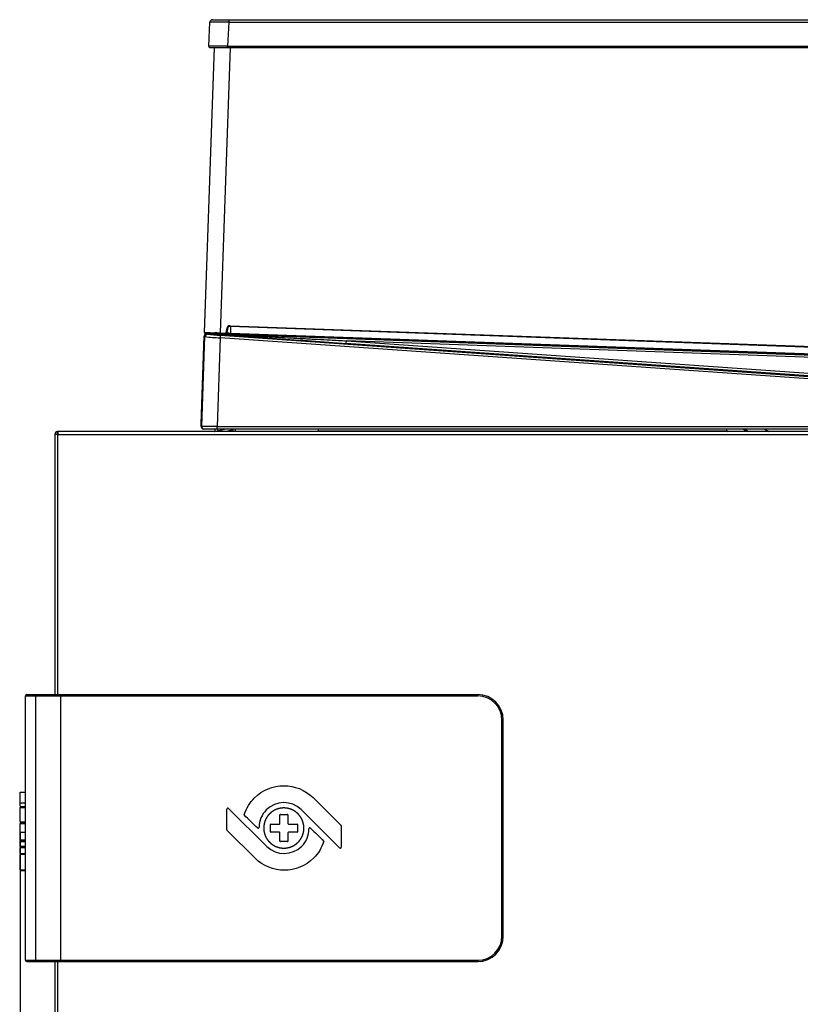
# Model space of a CAD drawing. Header units: millimetres. Extents: x 70 to 350, y 17 to 416.
# Tile 26 of 35: x 227 to 288, y 203 to 281. Entities that reach past the tile are written whole.
import ezdxf
from ezdxf.enums import TextEntityAlignment as Align

# ---------------------------------------------------------------- set-up
doc = ezdxf.new("R2010")
doc.units = ezdxf.units.MM
for name, color, linetype in [('126.979_AUSSENBL', 7, 'Continuous'), ('128.969_TRÄGER_Z', 7, 'Continuous'), ('129.004_BOHNENBE', 7, 'Continuous'), ('129.006_BOHNENBE', 7, 'Continuous'), ('132.742_ABDECKUN', 7, 'Continuous'), ('137.704_TASSENBL', 7, 'Continuous'), ('141.979_MÜHLENSC', 7, 'Continuous'), ('147.053_THP_LOGO', 7, 'Continuous'), ('147.054_SCHRIFTZ', 7, 'Continuous'), ('148.074_ZIERBÜGE', 7, 'Continuous'), ('Standard', 7, 'Continuous')]:
    doc.layers.add(name, color=color, linetype=linetype)
doc.styles.add('SEACAD_Arial', font='arial.ttf')
doc.dimstyles.new('ISO_(mm)', dxfattribs={"dimtxt": 3, "dimasz": 3, "dimexe": 1.5, "dimexo": 0, "dimgap": 0.75, "dimtad": 1, "dimlfac": 5, "dimtxsty": 'SEACAD_Arial', "dimblk1": '_SE_FILLED', "dimblk2": '_SE_FILLED', "dimsah": 1, "dimcen": 1.5, "dimadec": 0, "dimazin": 0, "dimtfac": 0.5, "dimtmove": 0, "dimatfit": 3, "dimfxl": 1, "dimarcsym": 0})

# ---------------------------------------------------------------- blocks, each defined once
blk = doc.blocks.new('SE3')
at = {"layer": '126.979_AUSSENBL', "color": 7, "linetype": 'Continuous'}
for p, q in [((229.919, 248.015), (229.679, 248.015)), ((229.679, 248.015), (229.679, 227.555)), ((229.899, 248.05), (229.899, 248.254)), ((229.919, 248.255), (229.939, 248.255)), ((229.919, 248.254), (229.919, 248.015)), ((229.919, 227.555), (229.919, 248.015)), ((229.919, 248.015), (323.439, 248.015)), ((323.439, 248.255), (229.939, 248.255)), ((229.679, 206.555), (229.679, 163.295)), ((229.919, 163.295), (229.919, 206.555))]:
    blk.add_line(p, q, dxfattribs=at)
for centre, radius, start, end in [((229.919, 248.015), 0.24, 94.78019, 180), ((229.919, 248.015), 0.04, 120, 180), ((229.919, 248.015), 0.24, 90, 94.78019), ((229.919, 248.015), 0.04, 90, 120), ((229.939, 248.015), 0.24, 90, 94.78019)]:
    blk.add_arc(centre, radius, start, end, dxfattribs=at)
at = {"layer": '128.969_TRÄGER_Z', "color": 7, "linetype": 'Continuous'}
for p, q in [((243.509, 256.523), (243.491, 256.006)), ((241.2, 248.875), (241.441, 255.773)), ((241.239, 248.662), (241.485, 255.724)), ((241.441, 255.773), (241.441, 255.78)), ((241.485, 255.724), (241.441, 255.773)), ((241.442, 255.804), (241.442, 255.8)), ((241.442, 255.799), (241.442, 255.789)), ((241.6, 255.972), (241.66, 255.972)), ((241.6, 255.972), (241.623, 255.967)), ((241.644, 255.976), (324.294, 253.021)), ((241.644, 255.976), (242.211, 255.965)), ((241.649, 255.989), (242.201, 255.969)), ((241.653, 255.968), (241.66, 255.972)), ((241.653, 255.968), (241.699, 255.917)), ((242.363, 255.958), (242.211, 255.965)), ((242.278, 256.054), (242.413, 256.046)), ((242.876, 255.945), (242.592, 255.95)), ((242.697, 255.83), (242.683, 255.63)), ((242.697, 255.83), (327.47, 249.902)), ((322.944, 253.079), (243.488, 255.92)), ((243.491, 256.006), (322.947, 253.166)), ((242.683, 255.63), (242.439, 248.655)), ((327.456, 249.702), (242.683, 255.63)), ((252.611, 255.196), (252.625, 255.396)), ((327.529, 249.957), (252.611, 255.196)), ((324.423, 252.829), (252.625, 255.396)), ((252.625, 255.396), (327.543, 250.157)), ((241.193, 248.662), (241.2, 248.875)), ((241.193, 248.662), (241.239, 248.662)), ((242.439, 248.455), (241.439, 248.455)), ((242.439, 248.655), (327.456, 248.655)), ((242.439, 248.455), (242.439, 248.655)), ((327.456, 248.455), (242.439, 248.455))]:
    blk.add_line(p, q, dxfattribs=at)
for centre, radius, start, end in [((241.642, 255.789), 0.2, 87.95247, 175.8307), ((241.646, 255.763), 0.205, 96.3595, 175.3931), ((241.635, 255.782), 0.194, 100.38473, 173.52338), ((241.685, 255.717), 0.2, 86.02204, 177.97796), ((243.797, 277.518), 21.916, 263.94469, 267.08475), ((241.64, 255.801), 0.168, 85.6043, 95.82146), ((741.127, 7270.717), 7032.509, 265.9272237, 266.0167197), ((243.499, 270.801), 14.993, 263.1051, 266.93187), ((242.796, 265.365), 9.417, 267.36754, 268.75616), ((245.46, 311.614), 55.729, 267.35481, 267.9719), ((244.969, 297.59), 41.609, 267.55571, 267.96415), ((207.196, 257.262), 36.316, 357.88228, 358.01929), ((241.439, 248.655), 0.2, 177.99615, 269.99542), ((241.131, 126.913), 121.749, 89.38443, 89.94931), ((241.394, 248.657), 0.202, 225.03364, 270.11936)]:
    blk.add_arc(centre, radius, start, end, dxfattribs=at)
for centre, major_axis, ratio, start_param, end_param in [((241.641, 255.788), (-0.199, 0.007), 0.945584, 4.729838, 4.9516), ((242.879, 256.035), (-0.0017, -0.09), 0.687378, 6.16743, 6.259154), ((242.882, 255.944), (0.00998, -0.00036), 0.017452, 1.007602, 2.328776), ((241.393, 248.655), (-0.17, 0.105), 0.999659, 0.518643, 1.3363)]:
    blk.add_ellipse(centre, major_axis=major_axis, ratio=ratio, start_param=start_param, end_param=end_param, dxfattribs=at)
for points, degree, knots in [([(241.66, 255.972), (241.69, 255.97), (241.757, 255.966), (241.864, 255.961), (241.989, 255.954), (242.13, 255.947), (242.288, 255.938), (242.462, 255.929), (242.781, 255.912), (243.279, 255.886), (243.992, 255.848), (245.022, 255.794), (246.452, 255.719), (247.931, 255.641), (249.276, 255.571), (250.308, 255.517), (251.441, 255.458), (252.194, 255.418), (252.625, 255.396)], 3, [0, 0, 0, 0, 0.008315, 0.018152, 0.029512, 0.042397, 0.056807, 0.072741, 0.090201, 0.144017, 0.20908, 0.285392, 0.42583, 0.6001, 0.68995, 0.793904, 0.882271, 1, 1, 1, 1]), ([(242.08, 255.973), (242.101, 255.973), (242.126, 255.982), (242.152, 256.009), (242.159, 256.02), (242.163, 256.031)], 3, [0, 0, 0, 0, 0.4954605, 0.4954605, 0.7261174, 0.7261174, 0.7261174, 0.7261174]), ([(242.269, 256.027), (242.264, 256.014), (242.257, 256.003), (242.239, 255.975), (242.213, 255.97)], 2, [0.2939405, 0.2939405, 0.2939405, 0.5, 0.5, 1, 1, 1])]:
    blk.add_open_spline(points, degree=degree, knots=knots, dxfattribs=at)
at = {"layer": '129.004_BOHNENBE', "color": 7, "linetype": 'Continuous'}
for p, q in [((241.784, 278.569), (241.884, 280.474)), ((242.084, 280.663), (243.372, 280.663)), ((243.372, 280.474), (243.272, 278.569)), ((243.372, 280.663), (323.543, 280.663)), ((243.372, 280.663), (243.372, 280.474)), ((243.372, 280.474), (323.543, 280.474)), ((241.884, 278.463), (243.272, 278.463)), ((243.272, 278.569), (323.643, 278.569)), ((243.272, 278.463), (243.272, 278.569)), ((243.272, 278.463), (323.643, 278.463))]:
    blk.add_line(p, q, dxfattribs=at)
for centre, radius, start, end in [((242.084, 280.463), 0.2, 90, 177), ((242.628, 241.804), 38.677, 88.89781, 91.10219), ((242.528, 172.333), 106.238, 89.59876, 90.40124), ((241.884, 278.563), 0.1, 177, 270)]:
    blk.add_arc(centre, radius, start, end, dxfattribs=at)
at = {"layer": '129.006_BOHNENBE', "color": 7, "linetype": 'Continuous'}
for p, q in [((241.451, 256.056), (242.234, 278.463)), ((242.234, 278.463), (243.272, 278.463)), ((243.474, 278.463), (242.69, 256.012)), ((243.467, 256.584), (243.465, 256.524)), ((322.81, 253.688), (243.465, 256.524)), ((243.467, 256.584), (322.813, 253.748)), ((242.69, 256.012), (242.688, 255.952)), ((242.69, 256.012), (243.035, 255.999)), ((243.035, 255.999), (243.033, 255.939)), ((243.18, 256.127), (243.199, 256.347)), ((243.18, 256.127), (243.24, 256.122)), ((243.199, 256.347), (243.259, 256.342)), ((243.259, 256.342), (243.24, 256.122))]:
    blk.add_line(p, q, dxfattribs=at)
for centre, radius, start, end in [((243.458, 256.324), 0.26, 87.95247, 175), ((243.458, 256.324), 0.2, 87.95247, 175), ((241.517, 256.057), 0.0638, 181.59078, 205.45113), ((241.507, 256.046), 0.0511, 168.93851, 250.92049), ((241.517, 256.057), 0.0638, 229.51308, 262.84652), ((421.198, 249.761), 179.793, 177.99473, 178.01347), ((317.326, 253.379), 75.382, 177.98042, 178.02509), ((243.04, 256.139), 0.2, 267.95247, 355), ((243.04, 256.139), 0.14, 267.95247, 355)]:
    blk.add_arc(centre, radius, start, end, dxfattribs=at)
for points, knots in [([(241.453, 256.056), (241.451, 256.056), (241.483, 256.055), (241.607, 256.05), (241.699, 256.047), (241.929, 256.039), (242.066, 256.034), (242.366, 256.023), (242.528, 256.017), (242.69, 256.012)], [0, 0, 0, 0, 0.25, 0.25, 0.5, 0.5, 0.75, 0.75, 1, 1, 1, 1]), ([(242.051, 256.035), (242.05, 256.019), (242.043, 256.004), (242.02, 255.982), (242.004, 255.976), (241.989, 255.977)], [0, 0, 0, 0, 0.5, 0.5, 1, 1, 1, 1])]:
    blk.add_open_spline(points, degree=3, knots=knots, dxfattribs=at)
blk.add_open_spline([(241.635, 255.989), (241.554, 255.992), (241.51, 255.994), (241.511, 255.994)], degree=3, dxfattribs=at)
at = {"layer": '132.742_ABDECKUN', "color": 7, "linetype": 'Continuous'}
for p, q in [((242.274, 248.455), (242.274, 248.291)), ((242.474, 248.455), (242.474, 248.291)), ((243.125, 248.455), (242.474, 248.281)), ((243.504, 248.35), (243.151, 248.255)), ((243.679, 248.455), (243.679, 248.255)), ((243.879, 248.455), (243.879, 248.255))]:
    blk.add_line(p, q, dxfattribs=at)
for centre, radius, start, end in [((242.238, 248.291), 0.036, 270, 0), ((242.238, 248.291), 0.236, 351.22571, 0), ((243.443, 248.577), 0.236, 285, 328.76778)]:
    blk.add_arc(centre, radius, start, end, dxfattribs=at)
at = {"layer": '137.704_TASSENBL', "color": 7, "linetype": 'Continuous'}
for p, q in [((250.389, 248.455), (250.389, 248.305)), ((250.389, 248.305), (250.389, 248.255)), ((250.389, 248.305), (282.582, 248.305))]:
    blk.add_line(p, q, dxfattribs=at)
at = {"layer": '141.979_MÜHLENSC', "color": 7, "linetype": 'Continuous'}
for p, q in [((284.228, 248.255), (283.938, 248.455)), ((285.556, 248.455), (285.847, 248.255))]:
    blk.add_line(p, q, dxfattribs=at)
for centre, radius, start, end in [((282.921, 248.615), 0.46, 200.35441, 231.50005), ((302.446, 277.898), 34.819, 237.73736, 238.36047)]:
    blk.add_arc(centre, radius, start, end, dxfattribs=at)
at = {"layer": '147.053_THP_LOGO', "color": 7, "linetype": 'Continuous'}
for p, q in [((250.002, 219.452), (252.202, 217.252)), ((243.218, 216.908), (243.218, 218.55)), ((243.354, 218.607), (246.361, 215.6)), ((252.077, 215.504), (249.06, 218.521)), ((247.388, 217.418), (247.388, 218.089)), ((247.428, 218.129), (247.983, 218.129)), ((248.023, 218.089), (248.023, 217.418)), ((246.636, 216.772), (246.636, 217.338)), ((246.676, 217.378), (247.348, 217.378)), ((248.063, 217.378), (248.734, 217.378)), ((248.774, 217.338), (248.774, 216.772)), ((252.214, 217.224), (252.214, 215.56)), ((245.43, 214.679), (243.229, 216.879)), ((247.348, 216.732), (246.676, 216.732)), ((247.388, 216.031), (247.388, 216.692)), ((248.023, 216.692), (248.023, 216.031)), ((248.734, 216.732), (248.063, 216.732)), ((247.983, 215.991), (247.428, 215.991))]:
    blk.add_line(p, q, dxfattribs=at)
for centre, radius, start, end in [((243.298, 218.55), 0.08, 45, 180), ((244.619, 218.11), 0.04, 161.1552, 225.27039), ((-90.993, -120.685), 476.842, 45.09719, 45.27039), ((247.428, 218.089), 0.04, 90, 180), ((247.983, 218.089), 0.04, 0, 90), ((245.669, 217.122), 0.08, 225.09758, 359.56195), ((246.676, 217.338), 0.04, 90, 180), ((247.348, 217.418), 0.04, 270, 0), ((248.063, 217.418), 0.04, 180, 270), ((248.734, 217.338), 0.04, 0, 90), ((249.751, 216.999), 0.08, 45.09789, 179.56197), ((586.412, 554.807), 476.842, 225.0975, 225.27074), ((252.174, 217.224), 0.04, 0, 45), ((243.258, 216.908), 0.04, 180, 225), ((246.676, 216.772), 0.04, 180, 270), ((247.348, 216.692), 0.04, 0, 90), ((248.063, 216.692), 0.04, 90, 180), ((248.734, 216.772), 0.04, 270, 0), ((247.428, 216.031), 0.04, 180, 270), ((247.983, 216.031), 0.04, 270, 0), ((250.802, 216.011), 0.04, 341.85049, 45.27074), ((252.134, 215.56), 0.08, 225, 0)]:
    blk.add_arc(centre, radius, start, end, dxfattribs=at)
for points in [[(245.387, 219.431), (246.657, 220.701), (248.721, 220.712), (250.002, 219.452)], [(244.581, 218.122), (244.751, 218.62), (245.023, 219.067), (245.387, 219.431)], [(249.06, 218.521), (248.298, 219.251), (247.07, 219.241), (246.319, 218.489)], [(246.319, 218.489), (245.953, 218.123), (245.753, 217.633), (245.749, 217.121)], [(249.102, 215.632), (249.468, 215.997), (249.667, 216.488), (249.671, 217)], [(246.361, 215.6), (247.123, 214.87), (248.351, 214.88), (249.102, 215.632)], [(250.044, 214.7), (248.774, 213.43), (246.7, 213.42), (245.43, 214.679)]]:
    blk.add_open_spline(points, degree=3, dxfattribs=at)
for points, degree, knots in [([(249.24, 217.388), (249.206, 217.545), (249.143, 217.691), (249.081, 217.834), (248.992, 217.961), (248.904, 218.086), (248.794, 218.193), (248.685, 218.299), (248.557, 218.382), (248.429, 218.465), (248.288, 218.523), (248.146, 218.581), (247.995, 218.61), (247.842, 218.64), (247.686, 218.64), (247.525, 218.639), (247.366, 218.606), (247.208, 218.572), (247.061, 218.509), (246.917, 218.447), (246.789, 218.358), (246.664, 218.27), (246.557, 218.16), (246.452, 218.051), (246.369, 217.923), (246.286, 217.795), (246.229, 217.654), (246.172, 217.512), (246.143, 217.361), (246.114, 217.208), (246.115, 217.052), (246.116, 216.891), (246.149, 216.732)], 2, [0, 0, 0, 0.0625, 0.0625, 0.125, 0.125, 0.187501, 0.187501, 0.250001, 0.250001, 0.312501, 0.312501, 0.375001, 0.375001, 0.437502, 0.437502, 0.500002, 0.500002, 0.562502, 0.562502, 0.625002, 0.625002, 0.687503, 0.687503, 0.750003, 0.750003, 0.812503, 0.812503, 0.875003, 0.875003, 0.937504, 0.937504, 1, 1, 1]), ([(246.149, 216.732), (246.183, 216.576), (246.246, 216.43), (246.308, 216.287), (246.397, 216.16), (246.485, 216.034), (246.595, 215.928), (246.704, 215.822), (246.832, 215.739), (246.96, 215.656), (247.101, 215.598), (247.243, 215.54), (247.393, 215.51), (247.547, 215.48), (247.703, 215.481), (247.864, 215.482), (248.023, 215.515), (248.181, 215.549), (248.329, 215.612), (248.472, 215.674), (248.601, 215.763), (248.727, 215.851), (248.835, 215.961), (248.941, 216.07), (249.024, 216.198), (249.107, 216.325), (249.164, 216.466), (249.222, 216.609), (249.25, 216.759), (249.279, 216.913), (249.277, 217.069), (249.275, 217.23), (249.24, 217.388)], 2, [0, 0, 0, 0.0625, 0.0625, 0.125, 0.125, 0.1875, 0.1875, 0.25, 0.25, 0.3125, 0.3125, 0.375, 0.375, 0.4375, 0.4375, 0.5, 0.5, 0.5625, 0.5625, 0.625, 0.625, 0.6875, 0.6875, 0.75, 0.75, 0.8125, 0.8125, 0.875, 0.875, 0.9375, 0.9375, 1, 1, 1]), ([(250.84, 215.999), (250.761, 215.755), (250.652, 215.521), (250.385, 215.084), (250.225, 214.882), (250.044, 214.7)], 3, [0, 0, 0, 0, 0.5, 0.5, 1, 1, 1, 1])]:
    blk.add_open_spline(points, degree=degree, knots=knots, dxfattribs=at)
at = {"layer": '147.054_SCHRIFTZ', "color": 7, "linetype": 'Continuous'}
for p, q in [((226.963, 219.05), (226.963, 219.888)), ((226.963, 219.888), (227.363, 219.888)), ((226.963, 218.803), (226.963, 219.05)), ((226.963, 219.05), (227.363, 219.05)), ((226.963, 218.754), (226.963, 218.674)), ((226.963, 218.754), (227.363, 218.754)), ((226.963, 217.567), (226.963, 218.674)), ((226.963, 218.674), (227.363, 218.674)), ((227.363, 217.516), (226.913, 217.516)), ((226.963, 217.385), (226.913, 217.385)), ((226.963, 217.515), (227.363, 217.515)), ((226.963, 216.724), (226.963, 217.422)), ((226.963, 217.422), (227.363, 217.422)), ((226.963, 216.101), (226.963, 216.724)), ((226.963, 216.724), (227.363, 216.724)), ((226.963, 216.101), (226.963, 216.091)), ((227.363, 216.101), (226.963, 216.101)), ((227.363, 216.091), (226.963, 216.091)), ((226.963, 216.004), (226.963, 216.049)), ((226.963, 215.598), (226.963, 216.004)), ((226.963, 216.004), (227.363, 216.004)), ((226.963, 215.598), (226.963, 215.514)), ((227.363, 215.598), (226.963, 215.598)), ((226.963, 215.055), (226.963, 215.514)), ((227.363, 215.514), (226.963, 215.514)), ((226.963, 215.055), (227.363, 215.055)), ((226.963, 215.009), (227.363, 215.009)), ((226.963, 215.008), (227.363, 215.008)), ((226.963, 213.764), (226.963, 214.957)), ((226.963, 213.764), (226.963, 213.724)), ((226.963, 213.764), (227.363, 213.764)), ((226.963, 213.724), (227.363, 213.724))]:
    blk.add_line(p, q, dxfattribs=at)
at = {"layer": '148.074_ZIERBÜGE', "color": 7, "linetype": 'Continuous'}
for p, q in [((227.363, 227.455), (228.183, 227.455)), ((227.363, 206.655), (227.363, 227.455)), ((227.463, 227.555), (228.253, 227.555)), ((228.183, 206.655), (228.183, 227.455)), ((228.183, 227.455), (230.163, 227.455)), ((228.183, 206.655), (228.183, 227.455)), ((228.253, 227.555), (230.163, 227.555)), ((230.163, 227.555), (262.963, 227.555)), ((230.163, 227.455), (230.163, 227.555)), ((230.163, 227.455), (262.963, 227.455)), ((230.163, 206.655), (230.163, 227.455)), ((262.963, 227.455), (262.963, 227.555)), ((264.863, 208.555), (264.863, 225.555)), ((264.863, 225.555), (264.963, 225.555)), ((264.963, 208.555), (264.963, 225.555)), ((264.863, 208.555), (264.963, 208.555)), ((227.363, 206.655), (228.183, 206.655)), ((227.463, 206.555), (228.253, 206.555)), ((228.183, 206.655), (230.163, 206.655)), ((228.253, 206.555), (230.163, 206.555)), ((230.163, 206.655), (262.963, 206.655)), ((230.163, 206.655), (230.163, 206.555)), ((230.163, 206.555), (262.963, 206.555)), ((262.963, 206.655), (262.963, 206.555))]:
    blk.add_line(p, q, dxfattribs=at)
for centre, radius, start, end in [((227.463, 227.455), 0.1, 90, 180), ((262.963, 225.555), 2, 0, 90), ((262.963, 225.555), 1.9, 0, 90), ((262.963, 208.555), 1.9, 270, 0), ((262.963, 208.555), 2, 270, 0), ((227.463, 206.655), 0.1, 180, 270)]:
    blk.add_arc(centre, radius, start, end, dxfattribs=at)
for centre, start_param, end_param in [((228.253, 227.455), 0, 1.570796), ((228.253, 227.455), 0, 1.570796), ((228.253, 206.655), 1.570796, 3.141593), ((228.253, 206.655), 1.570796, 3.141593)]:
    blk.add_ellipse(centre, major_axis=(0, 0.1), ratio=0.707107, start_param=start_param, end_param=end_param, dxfattribs=at)
blk = doc.blocks.new('DMBLK12')
at = {"layer": 'Standard', "linetype": 'Continuous'}
for points in [[(229.963, 137.813), (229.963, 138.813), (226.963, 138.313)], [(346.759, 137.813), (349.759, 138.313), (346.759, 138.813)]]:
    blk.add_hatch(color=7, dxfattribs=at).paths.add_polyline_path(points)
at = {"layer": 'Standard', "color": 7, "linetype": 'Continuous'}
for p, q in [((226.963, 216.724), (226.963, 136.813)), ((349.759, 170.053), (349.759, 136.813)), ((226.963, 138.313), (349.759, 138.313))]:
    blk.add_line(p, q, dxfattribs=at)
at = {"layer": 'Standard', "color": 7, "linetype": 'Continuous', "style": 'SEACAD_Arial'}
blk.add_text('613,98', height=3, dxfattribs=at).set_placement((281.904, 142.063), align=Align.TOP_LEFT)
blk = doc.blocks.new('_SE_FILLED')
at = {"color": 0}
blk.add_line((0, 0), (-1, 0), dxfattribs=at)
blk.add_solid([(0, 0), (-1, -0.1665), (-1, 0.1665), (0, 0)], dxfattribs=at)

msp = doc.modelspace()

# ---------------------------------------------------------------- block references
at = {"layer": 'Standard'}
msp.add_blockref('SE3', (0, 0), dxfattribs=at)

# ---------------------------------------------------------------- dimensions: what is measured, and where the dimension line sits
at = {"layer": 'Standard', "color": 7, "linetype": 'Continuous'}
dim = msp.add_linear_dim(base=(349.7587, 138.3127), p1=(226.9627, 216.7238), p2=(349.7587, 170.0525), text='\\A1;<>', dimstyle='ISO_(mm)', dxfattribs=at)
dim.commit()
dim.dimension.update_dxf_attribs({"geometry": 'DMBLK12', "text_midpoint": (288.3607, 138.3127), "dimtype": 160})

doc.saveas('drawing.dxf')
